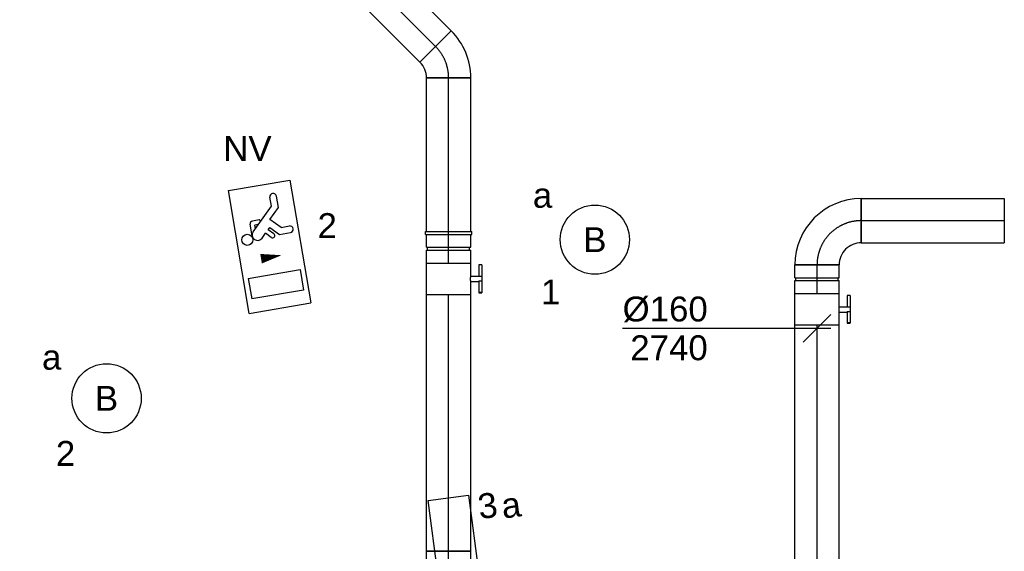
# Model space of a CAD drawing. Extents: x -138812 to 250702, y -18987 to 104055.
# Tile 70 of 193: x 72240 to 75795, y 19470 to 21391. Entities that reach past the tile are written whole.
import ezdxf
from ezdxf.enums import TextEntityAlignment as Align

# ---------------------------------------------------------------- set-up
doc = ezdxf.new("R2010")
doc.units = 0
doc.header["$LTSCALE"] = 50
doc.linetypes.add('CENTER2', pattern=[28.575000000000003, 19.05, -3.175, 3.175, -3.175])
doc.layers.get('0').update_dxf_attribs({"linetype": 'CONTINUOUS'})
for name, color, linetype in [('EL6311--', 3, 'CONTINUOUS'), ('EL6350--', 3, 'CONTINUOUS'), ('WL570---_RETOUR', 112, 'CONTINUOUS'), ('WL570---_RETOUR_HL', 8, 'CONTINUOUS'), ('WM570---_RETOUR', 1, 'CONTINUOUS'), ('WM570---_RETOUR_PR', 1, 'CONTINUOUS')]:
    doc.layers.add(name, color=color, linetype=linetype)
doc.styles.add('BURO-018', font='ARIAL.TTF', dxfattribs={"height": 90})

# ---------------------------------------------------------------- blocks, each defined once
blk = doc.blocks.new('1115B3A')
at = {"color": 0, "linetype": 'Continuous'}
blk.add_circle((0, 0), 2.5, dxfattribs=at)
at = {"color": 0, "linetype": 'Continuous', "style": 'BURO-018'}
for tag, p in [('E_GKAST', (0, 8)), ('E_GROEP', (0, 5)), ('E_SGROEP', (4.5, 5)), ('E_ARMCODE', (0, 0)), ('E_SLET', (4.5, -1))]:
    blk.add_attdef(tag, text='', height=1.8, dxfattribs=at).set_placement(p, align=Align.MIDDLE)
blk = doc.blocks.new('E001611500146')
at = {"color": 0}
for p, q in [((-15, -1.46), (-15, 1.46)), ((-15, 1.46), (15, 1.46)), ((15, 1.46), (15, -1.46)), ((15, -1.46), (-15, -1.46))]:
    blk.add_line(p, q, dxfattribs=at)
at = {"color": 0, "linetype": 'Continuous', "style": 'BURO-018'}
for tag, p in [('E_GKAST', (0, 8)), ('E_GROEP', (0, 5)), ('E_SGROEP', (4.5, 5)), ('E_ARMCODE', (0, 0)), ('E_SLET', (4.5, -3))]:
    blk.add_attdef(tag, text='', height=1.8, dxfattribs=at).set_placement(p, align=Align.MIDDLE)
blk = doc.blocks.new('1115C2J')
at = {"color": 0, "linetype": 'Continuous'}
for p, q in [((-4.5, 5.5), (4.5, 5.5)), ((-4.5, 1), (-4.5, 5.5)), ((2, 5.150000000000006), (3.5, 5.150000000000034)), ((2, 1.349999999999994), (2, 5.150000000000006)), ((3.5, 5.150000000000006), (3.5, 1.349999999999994)), ((4.5, 1), (4.5, 5.5)), ((-2.681177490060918, 4.349999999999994), (-3.52000000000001, 4.349999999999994)), ((-1.939999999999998, 3.608822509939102), (-2.681177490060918, 4.349999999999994)), ((-1.239999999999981, 4.30882250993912), (-1.939999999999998, 3.608822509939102)), ((-1.239999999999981, 4.30882250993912), (-1.240000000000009, 4.909999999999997)), ((-0.7599999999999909, 4.110000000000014), (-0.7599999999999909, 4.909999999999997)), ((-2.879999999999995, 3.870000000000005), (-3.52000000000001, 3.870000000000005)), ((-1.270913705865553, 2.260913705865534), (-2.879999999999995, 3.870000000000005)), ((-1.374314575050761, 3.495685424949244), (-0.7599999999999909, 4.110000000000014)), ((-0.8723044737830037, 3.714852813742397), (-1.232893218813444, 3.354264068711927)), ((-1.939999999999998, 2.930000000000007), (-2.04000000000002, 2.830000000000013)), ((-1.232893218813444, 3.354264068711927), (-1.374314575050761, 3.495685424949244)), ((-0.6460303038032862, 3.488578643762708), (-1.006619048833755, 3.127989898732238)), ((-0.7052282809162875, 2.82659913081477), (-1.006619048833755, 3.127989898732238)), ((-2.04000000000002, 2.830000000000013), (-2.04000000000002, 2.343756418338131)), ((-0.9880709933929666, 2.143756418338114), (-1.840000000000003, 2.143756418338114)), ((-1.713725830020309, 2.703725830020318), (-1.719999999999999, 2.697451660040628)), ((-1.719999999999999, 2.697451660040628), (-1.719999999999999, 2.463756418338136)), ((-1.473756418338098, 2.463756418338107), (-1.719999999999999, 2.463756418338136)), ((4.5, 1), (-4.5, 1)), ((2, 1.349999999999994), (3.5, 1.349999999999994))]:
    blk.add_line(p, q, dxfattribs=at)
blk.add_lwpolyline([(0.75, 4, 0, 0.7, 0), (0.75, 2.499999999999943, 0.7, 0.7, 0)], format="xyseb", dxfattribs=at)
blk.add_circle((-0.7599999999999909, 1.75), 0.4, dxfattribs=at)
for centre, radius, start, end in [((-1, 4.909999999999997), 0.2399999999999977, 0, 180), ((-3.52000000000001, 4.110000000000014), 0.2399999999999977, 90, 270), ((-0.7591673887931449, 3.601715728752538), 0.1599999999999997, 315.0000000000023, 134.9999999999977), ((-1.840000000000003, 2.343756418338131), 0.2, 180, 270), ((-0.9880709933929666, 2.543756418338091), 0.3999999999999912, 225.0000000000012, 45)]:
    blk.add_arc(centre, radius, start, end, dxfattribs=at)
at = {"color": 0, "linetype": 'Continuous', "style": 'BURO-018'}
for tag, p in [('E_GKAST', (0, 15.16666666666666)), ('E_GROEP', (0, 12.16666666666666)), ('E_SGROEP', (4.5, 12.16666666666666)), ('E_ARMCODE', (0, 8))]:
    blk.add_attdef(tag, text='', height=1.8, dxfattribs=at).set_placement(p, align=Align.MIDDLE)
blk = doc.blocks.new('*U199')
at = {"color": 2, "ltscale": 10}
for p, q in [((-57.25, 80, -2740.399999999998), (57.25, 79.99999999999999, -2740.399999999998)), ((-57.25, -80, -2740.399999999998), (-57.24999999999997, 80, -2740.399999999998)), ((57.25, 80, -2740.399999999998), (57.24999999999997, -80, -2740.399999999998)), ((-57.25, -80, -2740.399999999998), (-9.54166666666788, -80.00000000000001, -2740.399999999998)), ((-9.54166666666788, -80, -2740.399999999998), (-9.541666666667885, -109.333333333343, -2740.399999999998)), ((9.54166666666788, -80, -2740.399999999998), (9.541666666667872, -120, -2740.399999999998)), ((9.54166666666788, -80, -2740.399999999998), (57.25, -80.00000000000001, -2740.399999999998)), ((-50.24662103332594, -109.333333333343, -2740.399999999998), (-50.24662103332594, -120.0000000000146, -2740.399999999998)), ((-48.91328769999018, -109.333333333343, -2740.399999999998), (-50.24662103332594, -109.333333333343, -2740.399999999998)), ((-50.24662103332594, -120.0000000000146, -2740.399999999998), (-48.91328769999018, -120, -2740.399999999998)), ((-7.515583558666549, -109.333333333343, -2740.399999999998), (-48.91328769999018, -109.333333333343, -2740.399999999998)), ((-48.91328769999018, -120, -2740.399999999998), (-48.91328769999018, -109.333333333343, -2740.399999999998)), ((-7.515583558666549, -120, -2740.399999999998), (-48.91328769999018, -120, -2740.399999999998)), ((-7.515583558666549, -109.333333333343, -2740.399999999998), (-7.515583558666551, -120, -2740.399999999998)), ((9.54166666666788, -120, -2740.399999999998), (-7.515583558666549, -120, -2740.399999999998)), ((50.2466210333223, -109.333333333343, -2740.399999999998), (9.54166666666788, -109.333333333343, -2740.399999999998)), ((50.2466210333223, -120, -2740.399999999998), (9.54166666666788, -120, -2740.399999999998)), ((50.2466210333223, -120, -2740.399999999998), (50.2466210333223, -109.333333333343, -2740.399999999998))]:
    blk.add_line(p, q, dxfattribs=at)
blk.add_spline([(-9.492711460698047, -79.99417583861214, -2740.399999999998), (-9.34634818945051, -79.97693931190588, -2740.399999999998), (-9.104078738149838, -79.94898902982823, -2740.399999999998), (-8.768389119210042, -79.91145878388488, -2740.399999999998), (-8.342723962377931, -79.86587281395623, -2740.399999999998), (-7.831451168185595, -79.8140853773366, -2740.399999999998), (-7.239817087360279, -79.75820677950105, -2740.399999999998), (-6.573892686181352, -79.7005185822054, -2740.399999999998), (-5.840511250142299, -79.64338119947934, -2740.399999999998), (-5.047198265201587, -79.5891374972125, -2740.399999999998), (-4.202094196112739, -79.54001629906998, -2740.399999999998), (-3.31387095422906, -79.4980398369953, -2740.399999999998), (-2.39164291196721, -79.46493914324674, -2740.399999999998), (-1.444873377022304, -79.44208114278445, -2740.399999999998), (-0.4832774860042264, -79.43041076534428, -2740.399999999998), (0.4832774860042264, -79.43041076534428, -2740.399999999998), (1.444873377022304, -79.44208114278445, -2740.399999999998), (2.39164291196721, -79.46493914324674, -2740.399999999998), (3.31387095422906, -79.4980398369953, -2740.399999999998), (4.202094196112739, -79.54001629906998, -2740.399999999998), (5.047198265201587, -79.5891374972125, -2740.399999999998), (5.840511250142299, -79.64338119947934, -2740.399999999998), (6.573892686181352, -79.7005185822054, -2740.399999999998), (7.239817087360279, -79.75820677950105, -2740.399999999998), (7.831451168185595, -79.8140853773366, -2740.399999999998), (8.342723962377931, -79.86587281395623, -2740.399999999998), (8.768389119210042, -79.91145878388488, -2740.399999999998), (9.104078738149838, -79.94898902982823, -2740.399999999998), (9.34634818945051, -79.97693931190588, -2740.399999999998), (9.492711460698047, -79.99417583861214, -2740.399999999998), (9.54166666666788, -80, -2740.399999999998)], degree=3, dxfattribs=at)
at = {"layer": 'WL570---_RETOUR', "color": 1, "style": 'BURO-018'}
blk.add_attdef('I', text='', height=90, dxfattribs=at).set_placement((0, 0), align=Align.MIDDLE)
at = {"layer": 'WM570---_RETOUR_PR', "color": 1, "style": 'BURO-018'}
blk.add_attdef('POSNR', text='', height=90, dxfattribs=at).set_placement((0, 0), align=Align.MIDDLE)
blk = doc.blocks.new('*U200')
at = {"color": 0, "ltscale": 10}
for p, q in [((-37.15248982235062, 80, -2740.399999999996), (-18.89821544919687, 80, -2740.399999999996)), ((-18.89821544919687, 80, -2740.399999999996), (21.82177955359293, 79.99999999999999, -2740.399999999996)), ((21.82177955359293, 80, -2740.399999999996), (42.89999999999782, 80, -2740.399999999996)), ((42.89999999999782, 80, -2740.399999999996), (42.89999999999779, -80, -2740.399999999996)), ((-37.15248982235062, -80, -2740.399999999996), (-18.89821544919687, -80, -2740.399999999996)), ((-18.89821544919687, -80, -2740.399999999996), (21.82177955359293, -80.00000000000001, -2740.399999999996)), ((21.82177955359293, -80, -2740.399999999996), (42.89999999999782, -80, -2740.399999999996))]:
    blk.add_line(p, q, dxfattribs=at)
at = {"color": 0, "ltscale": 10, "extrusion": (-2.43530638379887e-32, -2.465190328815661e-32, -1)}
blk.add_ellipse((-37.15248982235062, 0, -2740.399999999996), major_axis=(-1.469576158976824e-14, -80), ratio=0.5000000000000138, start_param=0, end_param=3.141592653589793, dxfattribs=at)
at = {"layer": 'WL570---_RETOUR_HL', "linetype": 'CENTER2'}
blk.add_line((-37.15248982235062, 0, -2740.399999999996), (42.89999999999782, -1.470540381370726e-14, -2740.399999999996), dxfattribs=at)
at = {"layer": 'WM570---_RETOUR_PR', "color": 1, "style": 'BURO-018'}
blk.add_attdef('POSNR', text='', height=90, dxfattribs=at).set_placement((0, 0), align=Align.MIDDLE)
blk = doc.blocks.new('*U203')
at = {"color": 0, "ltscale": 10}
for p, q in [((0, 80, -2740.399999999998), (927.187316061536, 79.99999999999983, -2740.399999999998)), ((0, -80, -2740.399999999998), (2.939152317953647e-14, 80, -2740.399999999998)), ((0, -80, -2740.399999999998), (927.187316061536, -80.00000000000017, -2740.399999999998))]:
    blk.add_line(p, q, dxfattribs=at)
at = {"layer": 'WL570---_RETOUR_HL', "linetype": 'CENTER2'}
blk.add_line((0, 0, -2740.399999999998), (927.187316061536, -1.703215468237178e-13, -2740.399999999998), dxfattribs=at)
at = {"layer": 'WM570---_RETOUR_PR', "color": 1, "style": 'BURO-018'}
blk.add_attdef('POSNR', text='', height=90, dxfattribs=at).set_placement((0, 0), align=Align.MIDDLE)
blk = doc.blocks.new('*U425')
at = {"color": 0, "ltscale": 10}
for p, q in [((0, 80, -2740.399999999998), (927.187316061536, 79.99999999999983, -2740.399999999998)), ((0, -80, -2740.399999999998), (2.939152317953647e-14, 80, -2740.399999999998)), ((0, -80, -2740.399999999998), (927.187316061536, -80.00000000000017, -2740.399999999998))]:
    blk.add_line(p, q, dxfattribs=at)
at = {"layer": 'WL570---_RETOUR_HL', "linetype": 'CENTER2'}
blk.add_line((0, 0, -2740.399999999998), (927.187316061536, -1.703215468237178e-13, -2740.399999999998), dxfattribs=at)
at = {"layer": 'WM570---_RETOUR_PR', "color": 1, "style": 'BURO-018'}
blk.add_attdef('POSNR', text='', height=90, dxfattribs=at).set_placement((0, 0), align=Align.MIDDLE)
blk = doc.blocks.new('*U426')
at = {"layer": 'WM570---_RETOUR', "color": 0, "ltscale": 10}
for p, q in [((-49.99999999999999, -49.99999999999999), (49.99999999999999, 49.99999999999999)), ((50, -6.123233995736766e-15), (-702.0407685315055, 8.59751980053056e-14))]:
    blk.add_line(p, q, dxfattribs=at)
at = {"layer": 'WM570---_RETOUR', "color": 0, "style": 'BURO-018'}
for s, p in [('%%c160', (-702.0407685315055, 25.00000000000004)), ('2740', (-674.169008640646, -115))]:
    blk.add_text(s, height=90, dxfattribs=at).set_placement(p)
blk = doc.blocks.new('*U427')
at = {"color": 2, "ltscale": 10}
for p, q in [((-57.25, 80, -2740.399999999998), (57.25, 79.99999999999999, -2740.399999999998)), ((-57.25, -80, -2740.399999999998), (-57.24999999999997, 80, -2740.399999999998)), ((57.25, 80, -2740.399999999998), (57.24999999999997, -80, -2740.399999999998)), ((-57.25, -80, -2740.399999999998), (-9.54166666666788, -80.00000000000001, -2740.399999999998)), ((-9.54166666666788, -80, -2740.399999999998), (-9.541666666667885, -109.333333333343, -2740.399999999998)), ((9.54166666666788, -80, -2740.399999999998), (9.541666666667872, -120, -2740.399999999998)), ((9.54166666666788, -80, -2740.399999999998), (57.25, -80.00000000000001, -2740.399999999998)), ((-50.24662103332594, -109.333333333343, -2740.399999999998), (-50.24662103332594, -120.0000000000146, -2740.399999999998)), ((-48.91328769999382, -109.333333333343, -2740.399999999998), (-50.24662103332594, -109.333333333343, -2740.399999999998)), ((-50.24662103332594, -120.0000000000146, -2740.399999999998), (-48.91328769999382, -120, -2740.399999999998)), ((-7.515583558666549, -109.333333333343, -2740.399999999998), (-48.91328769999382, -109.333333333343, -2740.399999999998)), ((-48.91328769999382, -120, -2740.399999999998), (-48.91328769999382, -109.333333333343, -2740.399999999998)), ((-7.515583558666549, -120, -2740.399999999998), (-48.91328769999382, -120, -2740.399999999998)), ((-7.515583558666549, -109.333333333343, -2740.399999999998), (-7.515583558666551, -120, -2740.399999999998)), ((9.54166666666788, -120, -2740.399999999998), (-7.515583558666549, -120, -2740.399999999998)), ((50.2466210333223, -109.333333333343, -2740.399999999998), (9.54166666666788, -109.333333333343, -2740.399999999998)), ((50.2466210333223, -120, -2740.399999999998), (9.54166666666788, -120, -2740.399999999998)), ((50.2466210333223, -120, -2740.399999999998), (50.2466210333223, -109.333333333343, -2740.399999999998))]:
    blk.add_line(p, q, dxfattribs=at)
blk.add_spline([(-9.492711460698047, -79.99417583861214, -2740.399999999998), (-9.34634818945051, -79.97693931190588, -2740.399999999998), (-9.104078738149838, -79.94898902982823, -2740.399999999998), (-8.768389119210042, -79.91145878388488, -2740.399999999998), (-8.342723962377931, -79.86587281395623, -2740.399999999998), (-7.831451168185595, -79.8140853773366, -2740.399999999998), (-7.239817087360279, -79.75820677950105, -2740.399999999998), (-6.573892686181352, -79.7005185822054, -2740.399999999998), (-5.840511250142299, -79.64338119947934, -2740.399999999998), (-5.047198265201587, -79.5891374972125, -2740.399999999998), (-4.202094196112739, -79.54001629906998, -2740.399999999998), (-3.31387095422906, -79.4980398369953, -2740.399999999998), (-2.39164291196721, -79.46493914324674, -2740.399999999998), (-1.444873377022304, -79.44208114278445, -2740.399999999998), (-0.4832774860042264, -79.43041076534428, -2740.399999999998), (0.4832774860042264, -79.43041076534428, -2740.399999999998), (1.444873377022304, -79.44208114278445, -2740.399999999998), (2.39164291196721, -79.46493914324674, -2740.399999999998), (3.31387095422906, -79.4980398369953, -2740.399999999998), (4.202094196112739, -79.54001629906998, -2740.399999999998), (5.047198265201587, -79.5891374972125, -2740.399999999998), (5.840511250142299, -79.64338119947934, -2740.399999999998), (6.573892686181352, -79.7005185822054, -2740.399999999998), (7.239817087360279, -79.75820677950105, -2740.399999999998), (7.831451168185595, -79.8140853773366, -2740.399999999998), (8.342723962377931, -79.86587281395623, -2740.399999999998), (8.768389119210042, -79.91145878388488, -2740.399999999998), (9.104078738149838, -79.94898902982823, -2740.399999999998), (9.34634818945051, -79.97693931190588, -2740.399999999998), (9.492711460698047, -79.99417583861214, -2740.399999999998), (9.54166666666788, -80, -2740.399999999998)], degree=3, dxfattribs=at)
at = {"layer": 'WL570---_RETOUR', "color": 1, "style": 'BURO-018'}
blk.add_attdef('I', text='', height=90, dxfattribs=at).set_placement((0, 0), align=Align.MIDDLE)
at = {"layer": 'WM570---_RETOUR_PR', "color": 1, "style": 'BURO-018'}
blk.add_attdef('POSNR', text='', height=90, dxfattribs=at).set_placement((0, 0), align=Align.MIDDLE)
blk = doc.blocks.new('*U437')
at = {"color": 0, "ltscale": 10}
for p, q in [((0, 80, -2740.399999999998), (0, -80, -2740.399999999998)), ((29.40289371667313, 80, -2740.399999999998), (29.40289371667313, -80, -2740.399999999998)), ((88.2086811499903, 80, -2740.399999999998), (88.2086811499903, -80, -2740.399999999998)), ((147.0144685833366, 80, -2740.399999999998), (147.0144685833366, -80, -2740.399999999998)), ((205.8202560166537, 80, -2740.399999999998), (205.8202560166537, -80, -2740.399999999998)), ((264.62604345, 80, -2740.399999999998), (264.62604345, -80, -2740.399999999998)), ((315.0933367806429, -80, -2740.399999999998), (336.1577363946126, 80, -2740.399999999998)), ((417.5443268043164, 58.19252882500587, -2740.399999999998), (355.7866319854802, -90.90373558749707, -2740.399999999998)), ((392.271242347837, -111.9681352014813, -2740.399999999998), (490.5135475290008, 16.06372959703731, -2740.399999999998)), ((550.0926667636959, -43.51538963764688, -2740.399999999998), (422.0608019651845, -141.7576948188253, -2740.399999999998)), ((443.1252015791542, -178.2423051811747, -2740.399999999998), (592.2214659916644, -116.4846103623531, -2740.399999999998)), ((614.0289371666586, -197.8712007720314, -2740.399999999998), (454.0289371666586, -218.9356003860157, -2740.399999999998)), ((614.0289371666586, -282.9364948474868, -2740.399999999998), (454.0289371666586, -282.9364948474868, -2740.399999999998)), ((614.0711555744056, -354.9321954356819, -2740.399999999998), (454.0713237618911, -355.1641867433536, -2740.399999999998)), ((614.1557605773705, -413.2825982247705, -2740.399999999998), (454.1559287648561, -413.5145895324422, -2740.399999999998)), ((614.24036558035, -471.633001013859, -2740.399999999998), (454.2405337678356, -471.8649923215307, -2740.399999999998)), ((614.3249705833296, -529.9834038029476, -2740.399999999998), (454.3251387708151, -530.2153951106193, -2740.399999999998)), ((614.4095755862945, -588.3338065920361, -2740.399999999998), (454.4097437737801, -588.5657978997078, -2740.399999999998))]:
    blk.add_line(p, q, dxfattribs=at)
blk.add_arc((534.7502160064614, -823.3247874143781, -2740.399999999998), 80.00000000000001, 180.0830757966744, 0.08307579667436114, dxfattribs=at)
for centre, major_axis, ratio in [((534.4912280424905, -644.7058939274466, -2740.399999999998), (-79.9999159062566, -0.1159956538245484), 0.1316524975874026), ((534.6350943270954, -743.9276344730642, -2740.399999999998), (-79.99991590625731, -0.1159956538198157), 0.6140144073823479), ((534.7298905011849, -809.3066870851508, -2740.399999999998), (-79.9999159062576, -0.115995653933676), 0.9318516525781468)]:
    blk.add_ellipse(centre, major_axis=major_axis, ratio=ratio, start_param=0, end_param=3.141592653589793, dxfattribs=at)
at = {"color": 0, "ltscale": 10, "extrusion": (0, 0, -1)}
for centre, major_axis, ratio in [((534.567083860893, -697.0221565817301, -2740.399999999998), (79.9999159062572, 0.1159956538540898), 0.3859855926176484), ((534.6906246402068, -782.2257967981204, -2740.399999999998), (79.99991590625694, 0.1159956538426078), 0.8001991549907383)]:
    blk.add_ellipse(centre, major_axis=major_axis, ratio=ratio, start_param=0, end_param=3.141592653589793, dxfattribs=at)
at = {"layer": 'WM570---_RETOUR_PR', "color": 1, "style": 'BURO-018'}
blk.add_attdef('POSNR', text='', height=90, dxfattribs=at).set_placement((0, 0), align=Align.MIDDLE)
blk = doc.blocks.new('*U438')
at = {"color": 0, "ltscale": 10}
for p, q in [((0, 80, -2740.399999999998), (516.3172194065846, 80, -2740.399999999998)), ((0, -80, -2740.399999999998), (0, 80, -2740.399999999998)), ((516.3172194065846, 80, -2740.399999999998), (516.3172194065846, -80, -2740.399999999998)), ((0, -80, -2740.399999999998), (516.3172194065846, -80, -2740.399999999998))]:
    blk.add_line(p, q, dxfattribs=at)
at = {"layer": 'WL570---_RETOUR_HL', "linetype": 'CENTER2'}
blk.add_line((0, 0, -2740.399999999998), (516.3172194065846, 0, -2740.399999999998), dxfattribs=at)
at = {"layer": 'WM570---_RETOUR_PR', "color": 1, "style": 'BURO-018'}
blk.add_attdef('POSNR', text='', height=90, dxfattribs=at).set_placement((0, 0), align=Align.MIDDLE)
blk = doc.blocks.new('*U477')
at = {"color": 0, "ltscale": 10}
for p, q in [((-160, -80, -2740.399999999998), (-160, 80, -2740.399999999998)), ((80, -160, -2740.399999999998), (-80, -160, -2740.399999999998))]:
    blk.add_line(p, q, dxfattribs=at)
for centre, radius, start, end in [((-160, -160, -2740.399999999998), 240, 0, 90), ((-159.9999999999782, -159.9999999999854, -2740.399999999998), 79.99999999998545, 359.9999999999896, 90.00000000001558)]:
    blk.add_arc(centre, radius, start, end, dxfattribs=at)
at = {"layer": 'WL570---_RETOUR_HL', "linetype": 'CENTER2'}
blk.add_arc((-160, -160, -2740.399999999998), 160, 0, 90, dxfattribs=at)
at = {"layer": 'WM570---_RETOUR_PR', "color": 1, "style": 'BURO-018'}
blk.add_attdef('POSNR', text='', height=90, dxfattribs=at).set_placement((0, 0), align=Align.MIDDLE)
blk = doc.blocks.new('*U478')
at = {"color": 0, "ltscale": 10}
for p, q in [((-51.70000000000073, 80, -2740.399999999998), (-5, 79.99999999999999, -2740.399999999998)), ((-51.70000000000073, 80, -2740.399999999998), (-51.70000000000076, -80, -2740.399999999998)), ((-5, 80, -2740.399999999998), (-5.000000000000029, -80, -2740.399999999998)), ((-5, 76, -2740.399999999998), (5, 76, -2740.399999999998)), ((5, 80, -2740.399999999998), (51.70000000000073, 79.99999999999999, -2740.399999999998)), ((5, 80, -2740.399999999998), (4.999999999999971, -80, -2740.399999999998)), ((51.70000000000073, 80, -2740.399999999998), (51.7000000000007, -80, -2740.399999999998)), ((-51.70000000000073, -80, -2740.399999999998), (-5, -80.00000000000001, -2740.399999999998)), ((-5, -76, -2740.399999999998), (5, -76, -2740.399999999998)), ((5, -80, -2740.399999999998), (51.70000000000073, -80.00000000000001, -2740.399999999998))]:
    blk.add_line(p, q, dxfattribs=at)
at = {"layer": 'WL570---_RETOUR_HL', "linetype": 'CENTER2'}
blk.add_line((-51.70000000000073, 0, -2740.399999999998), (51.70000000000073, -1.899427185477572e-14, -2740.399999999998), dxfattribs=at)
at = {"layer": 'WM570---_RETOUR_PR', "color": 1, "style": 'BURO-018'}
blk.add_attdef('POSNR', text='', height=90, dxfattribs=at).set_placement((0, 0), align=Align.MIDDLE)
blk = doc.blocks.new('*U1202')
at = {"color": 0, "ltscale": 10}
for p, q in [((-51.70000000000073, 80, -2740.399999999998), (-5, 79.99999999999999, -2740.399999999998)), ((-51.70000000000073, 80, -2740.399999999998), (-51.70000000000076, -80, -2740.399999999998)), ((-5, 80, -2740.399999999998), (-5.000000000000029, -80, -2740.399999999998)), ((-5, 76, -2740.399999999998), (5, 76, -2740.399999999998)), ((5, 80, -2740.399999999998), (51.70000000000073, 79.99999999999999, -2740.399999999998)), ((5, 80, -2740.399999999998), (4.999999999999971, -80, -2740.399999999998)), ((-51.70000000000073, -80, -2740.399999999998), (-5, -80.00000000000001, -2740.399999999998)), ((-5, -76, -2740.399999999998), (5, -76, -2740.399999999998)), ((5, -80, -2740.399999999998), (51.70000000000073, -80.00000000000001, -2740.399999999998))]:
    blk.add_line(p, q, dxfattribs=at)
at = {"layer": 'WL570---_RETOUR_HL', "linetype": 'CENTER2'}
blk.add_line((-51.70000000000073, 0, -2740.399999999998), (51.70000000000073, -1.899427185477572e-14, -2740.399999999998), dxfattribs=at)
at = {"layer": 'WM570---_RETOUR_PR', "color": 1, "style": 'BURO-018'}
blk.add_attdef('POSNR', text='', height=90, dxfattribs=at).set_placement((0, 0), align=Align.MIDDLE)
blk = doc.blocks.new('*U1203')
at = {"color": 0, "ltscale": 10}
for p, q in [((-5, 84, -2740.399999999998), (5, 84, -2740.399999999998)), ((-5, 84, -2740.399999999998), (-5.000000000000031, -84, -2740.399999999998)), ((-5, 84, -2740.399999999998), (-5.000000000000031, -84, -2740.399999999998)), ((5, 84, -2740.399999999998), (4.999999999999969, -84, -2740.399999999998)), ((5, 84, -2740.399999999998), (4.999999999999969, -84, -2740.399999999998)), ((-5, -84, -2740.399999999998), (5, -84, -2740.399999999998))]:
    blk.add_line(p, q, dxfattribs=at)
at = {"layer": 'WL570---_RETOUR_HL', "linetype": 'CENTER2'}
blk.add_line((-5, 0, -2740.399999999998), (5, -1.83697019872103e-15, -2740.399999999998), dxfattribs=at)
at = {"layer": 'WM570---_RETOUR_PR', "color": 1, "style": 'BURO-018'}
blk.add_attdef('POSNR', text='', height=90, dxfattribs=at).set_placement((0, 0), align=Align.MIDDLE)
blk = doc.blocks.new('*U1204')
at = {"color": 0, "ltscale": 10}
for p, q in [((0, 80, -2740.399999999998), (555.5038483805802, 79.9999999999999, -2740.399999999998)), ((555.5038483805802, 80, -2740.399999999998), (555.5038483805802, -80, -2740.399999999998)), ((0, -80, -2740.399999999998), (555.5038483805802, -80.0000000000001, -2740.399999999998))]:
    blk.add_line(p, q, dxfattribs=at)
at = {"layer": 'WL570---_RETOUR_HL', "linetype": 'CENTER2'}
blk.add_line((0, 0, -2740.399999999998), (555.5038483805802, -1.020444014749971e-13, -2740.399999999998), dxfattribs=at)
at = {"layer": 'WM570---_RETOUR_PR', "color": 1, "style": 'BURO-018'}
blk.add_attdef('POSNR', text='', height=90, dxfattribs=at).set_placement((0, 0), align=Align.MIDDLE)
blk = doc.blocks.new('*U1206')
at = {"color": 0, "ltscale": 10}
for p, q in [((-66.29999999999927, -80, -2740.399999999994), (-66.29999999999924, 80, -2740.399999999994)), ((-9.687362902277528, 103.4497220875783, -2740.399999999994), (103.4497220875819, -9.687362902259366, -2740.399999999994))]:
    blk.add_line(p, q, dxfattribs=at)
for centre, radius, start, end in [((-66.29999999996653, 160.0623591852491, -2740.399999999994), 80.06235918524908, 269.9999999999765, 315.000000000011), ((-66.29999999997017, 160.0623591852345, -2740.399999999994), 240.0623591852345, 269.9999999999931, 315.0000000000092)]:
    blk.add_arc(centre, radius, start, end, dxfattribs=at)
at = {"layer": 'WL570---_RETOUR_HL', "linetype": 'CENTER2'}
blk.add_arc((-66.29999999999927, 160.0623591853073, -2740.399999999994), 160.0623591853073, 270, 315.0000000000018, dxfattribs=at)
at = {"layer": 'WM570---_RETOUR_PR', "color": 1, "style": 'BURO-018'}
blk.add_attdef('POSNR', text='', height=90, dxfattribs=at).set_placement((0, 0), align=Align.MIDDLE)
blk = doc.blocks.new('*U1207')
at = {"color": 0, "ltscale": 10}
for p, q in [((0, 79.99999999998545, -2740.399999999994), (2044.087299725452, 79.99999999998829, -2740.399999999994)), ((0, -80.00000000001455, -2740.399999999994), (-5.773159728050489e-12, 79.99999999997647, -2740.399999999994)), ((2044.087299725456, 79.99999999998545, -2740.399999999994), (2044.087299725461, -80.00000000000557, -2740.399999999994)), ((0, -80, -2740.399999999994), (2044.087299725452, -79.99999999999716, -2740.399999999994))]:
    blk.add_line(p, q, dxfattribs=at)
at = {"layer": 'WL570---_RETOUR_HL', "linetype": 'CENTER2'}
blk.add_line((7.275957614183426e-12, -1.455191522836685e-11, -2740.399999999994), (2044.087299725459, -1.171517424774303e-11, -2740.399999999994), dxfattribs=at)
at = {"layer": 'WM570---_RETOUR_PR', "color": 1, "style": 'BURO-018'}
blk.add_attdef('POSNR', text='', height=90, dxfattribs=at).set_placement((0, 0), align=Align.MIDDLE)

msp = doc.modelspace()

# ---------------------------------------------------------------- block references
at = {"layer": 'EL6311--'}
ref = msp.add_blockref('1115B3A', (74316.99957589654, 20596.29014104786), dxfattribs=dict(at, xscale=49.99999999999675, yscale=49.99999999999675, zscale=50, rotation=184.8064754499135))
ref.add_attrib('E_ARMCODE', 'B', dxfattribs={"layer": '0', "color": 1, "linetype": 'Continuous', "height": 90, "style": 'BURO-018'}).set_placement((74316.99957589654, 20596.29014104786), align=Align.MIDDLE)
ref.add_attrib('E_SLET', 'a', dxfattribs={"layer": '0', "color": 1, "linetype": 'Continuous', "height": 90, "style": 'BURO-018'}).set_placement((74127.95165037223, 20756.01140404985), align=Align.MIDDLE)
ref.add_attrib('E_GROEP', '1', dxfattribs={"layer": '0', "color": 1, "linetype": 'Continuous', "height": 90, "style": 'BURO-018'}).set_placement((74157.27831289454, 20407.24221552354), align=Align.MIDDLE)
ref = msp.add_blockref('1115B3A', (72553.70964450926, 20022.97557642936), dxfattribs=dict(at, xscale=50.0000000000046, yscale=49.99999999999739, zscale=50, rotation=188.2564371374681))
ref.add_attrib('E_ARMCODE', 'B', dxfattribs={"layer": '0', "color": 1, "linetype": 'Continuous', "height": 90, "style": 'BURO-018'}).set_placement((72553.70964450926, 20022.97557642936), align=Align.MIDDLE)
ref.add_attrib('E_SLET', 'a', dxfattribs={"layer": '0', "color": 1, "linetype": 'Continuous', "height": 90, "style": 'BURO-018'}).set_placement((72355.39280779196, 20171.03108046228), align=Align.MIDDLE)
ref.add_attrib('E_GROEP', '2', dxfattribs={"layer": '0', "color": 1, "linetype": 'Continuous', "height": 90, "style": 'BURO-018'}).set_placement((72405.65414047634, 19824.65873971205), align=Align.MIDDLE)
ref = msp.add_blockref('E001611500146', (73886.16278848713, 18919.6925547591), dxfattribs=dict(at, xscale=50.00000000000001, yscale=50.00000000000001, zscale=50.00000000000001, rotation=277.532298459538))
ref.add_attrib('E_ARMCODE', 'F', dxfattribs={"layer": '0', "color": 1, "linetype": 'Continuous', "height": 90, "rotation": 7.532298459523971, "style": 'BURO-018'}).set_placement((73886.16278848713, 18919.6925547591), align=Align.MIDDLE)
ref.add_attrib('E_SLET', 'a', dxfattribs={"layer": '0', "color": 1, "linetype": 'Continuous', "height": 90, "rotation": 7.532298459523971, "style": 'BURO-018'}).set_placement((74014.33600030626, 19636.94232892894), align=Align.MIDDLE)
ref.add_attrib('E_GROEP', '3', dxfattribs={"layer": '0', "color": 1, "linetype": 'Continuous', "height": 90, "rotation": 7.532298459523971, "style": 'BURO-018'}).set_placement((73929.57852643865, 19635.61189077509), align=Align.MIDDLE)
at = {"layer": 'EL6350--'}
ref = msp.add_blockref('1115C2J', (72982.00851599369, 20543.53263306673), dxfattribs=dict(at, xscale=50.00000000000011, yscale=50.00000000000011, zscale=50.00000000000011, rotation=279.626048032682))
ref.add_attrib('E_ARMCODE', 'NV', dxfattribs={"layer": '0', "color": 1, "linetype": 'Continuous', "height": 90, "style": 'BURO-018'}).set_placement((73062.34710370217, 20925.54580715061), align=Align.MIDDLE)
ref.add_attrib('E_GROEP', '2', dxfattribs={"layer": '0', "color": 1, "linetype": 'Continuous', "height": 90, "style": 'BURO-018'}).set_placement((73350.46361106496, 20647.68983078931), align=Align.MIDDLE)
at = {"layer": 'WL570---_RETOUR'}
for name, p, rotation in [('*U1207', (73741.94859643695, 21293.99470757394, 2740.399999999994), 134.9999999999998), ('*U1206', (73788.82977602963, 21247.11352798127, 2740.399999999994), 90), ('*U1204', (73788.82977602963, 20625.30967960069, 2740.399999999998), 90), ('*U477', (75119.13922420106, 20664.97526127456, 2740.399999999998), 90), ('*U1203', (73788.82977602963, 20620.30967960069, 2740.399999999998), 90), ('*U1202', (73788.82977602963, 20563.60967960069, 2740.399999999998), 90), ('*U199', (73788.82977602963, 20454.65967960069, 2740.399999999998), 90), ('*U478', (75119.13922420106, 20453.27526127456, 2740.399999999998), 90), ('*U203', (73788.82977602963, 19470.22236353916, 2740.399999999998), 90), ('*U427', (75119.13922420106, 20344.32526127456, 2740.399999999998), 90), ('*U425', (75119.13922420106, 19359.88794521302, 2740.399999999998), 90), ('*U200', (73788.82977602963, 19427.32236353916, 2740.399999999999), 90)]:
    msp.add_blockref(name, p, dxfattribs=dict(at, rotation=rotation))
for name, p in [('*U438', (75279.13922420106, 20664.97526127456, 2740.399999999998)), ('*U437', (75795.45644360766, 20664.97526127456, 2740.399999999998))]:
    msp.add_blockref(name, p, dxfattribs=at)
at = {"layer": 'WM570---_RETOUR'}
msp.add_blockref('*U426', (75119.13922420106, 20275.70487402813, 2740.399999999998), dxfattribs=at)

doc.saveas('drawing.dxf')
